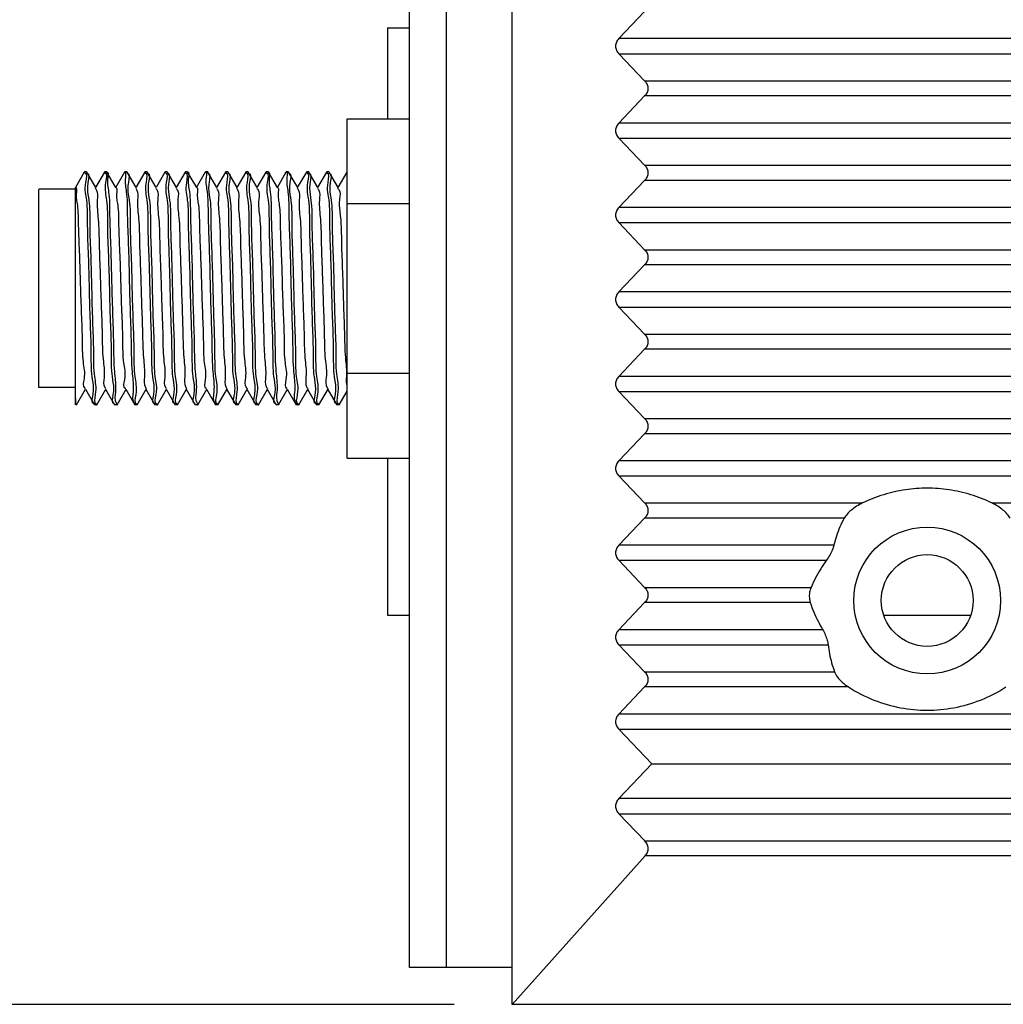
# Model space of a CAD drawing. Header units: inches. Extents: x 0 to 34, y 0 to 22.
# Tile 5 of 23: x 16.6 to 17.7, y 6.2 to 7.3. Entities that reach past the tile are written whole.
import ezdxf

# ---------------------------------------------------------------- set-up
doc = ezdxf.new("R2010")
doc.units = ezdxf.units.IN
doc.header["$LTSCALE"] = 1.87
doc.header["$MEASUREMENT"] = 0
doc.layers.get('0').update_dxf_attribs({"linetype": 'CONTINUOUS'})
doc.layers.add('DIMENSIONS', color=7, linetype='CONTINUOUS')
doc.styles.get("Standard").update_dxf_attribs({"font": 'txt', "width": 0.8})
doc.dimstyles.new('DIMSTYLE_1', dxfattribs={"dimtxt": 0.125, "dimasz": 0.18, "dimexe": 0.18, "dimexo": 0.0625, "dimgap": 0.09, "dimtad": 0, "dimtih": 1, "dimtoh": 1, "dimzin": 4, "dimdsep": 46, "dimtxsty": 'STANDARD', "dimblk": '_FILLED', "dimblk1": '_FILLED', "dimblk2": '_FILLED', "dimcen": 0.09, "dimadec": 0, "dimazin": 0, "dimtp": 0.02, "dimtm": 0.02, "dimtfac": 1, "dimtofl": 0, "dimtmove": 0, "dimatfit": 3, "dimldrblk": '_FILLED', "dimfxl": 1, "dimtolj": 1, "dimtzin": 4, "dimarcsym": 0})

# ---------------------------------------------------------------- blocks, each defined once
blk = doc.blocks.new('_FILLED')
at = {"color": 0, "linetype": 'BYBLOCK'}
blk.add_solid([(0, 0), (-1, 0.1736), (-1, -0.1736)], dxfattribs=at)
blk = doc.blocks.new('*D4')
at = {"layer": 'DIMENSIONS', "color": 2, "linetype": 'CONTINUOUS'}
for p, q in [((16.9745, 11.5564), (15.7644, 11.5564)), ((15.8894, 11.5564), (15.8894, 9.4519)), ((15.8894, 6.2414), (15.8894, 9.0144)), ((17.0847, 6.2414), (15.7644, 6.2414))]:
    blk.add_line(p, q, dxfattribs=at)
at = {"layer": 'DIMENSIONS', "color": 2, "linetype": 'CONTINUOUS', "xscale": 0.18, "yscale": 0.18, "zscale": 0.18}
for p, rotation in [((15.8894, 11.5564), 90), ((15.8894, 6.2414), 270)]:
    blk.add_blockref('_FILLED', p, dxfattribs=dict(at, rotation=rotation))
at = {"layer": 'DIMENSIONS', "color": 2, "linetype": 'CONTINUOUS', "width": 0.8}
for s, p in [('5.315', (15.6394, 9.2644)), ('[', (15.6394, 9.0769)), (']', (16.0394, 9.0769)), ('135', (15.7394, 9.0769))]:
    blk.add_text(s, height=0.125, dxfattribs=at).set_placement(p)

msp = doc.modelspace()

# ---------------------------------------------------------------- linework, layer by layer
at = {"color": 6, "linetype": 'CONTINUOUS'}
for p, q in [((17.037, 6.2808), (17.037, 11.5564)), ((17.0764, 11.5564), (17.0764, 6.2808)), ((17.1472, 6.2808), (17.037, 6.2808))]:
    msp.add_line(p, q, dxfattribs=at)
at = {"color": 7, "linetype": 'CONTINUOUS'}
for p, q in [((17.1472, 6.2414), (17.1472, 11.5564)), ((17.2891, 7.3062), (17.2615, 7.2771)), ((17.0134, 7.2887), (17.0134, 7.191)), ((17.0134, 7.2887), (17.037, 7.2887)), ((20.9503, 7.2771), (17.2615, 7.2771)), ((17.2615, 7.2609), (17.2891, 7.2318)), ((17.2615, 7.2609), (20.9503, 7.2609)), ((17.2891, 7.2318), (20.9226, 7.2318)), ((17.2891, 7.2156), (17.2615, 7.1866)), ((20.9226, 7.2156), (17.2891, 7.2156)), ((16.9701, 6.8273), (16.9701, 7.191)), ((16.9701, 7.191), (17.037, 7.191)), ((20.9503, 7.1866), (17.2615, 7.1866)), ((17.2615, 7.1703), (17.2891, 7.1413)), ((17.2615, 7.1703), (20.9503, 7.1703)), ((17.2891, 7.1413), (20.9226, 7.1413)), ((16.6882, 7.134), (16.6787, 7.1176)), ((16.6884, 7.1342), (16.6882, 7.134)), ((16.6907, 7.1342), (16.6884, 7.1342)), ((16.6907, 7.1342), (16.6909, 7.134)), ((16.7006, 7.1173), (16.6909, 7.134)), ((16.7099, 7.134), (16.7002, 7.1173)), ((16.71, 7.1342), (16.7099, 7.134)), ((16.7124, 7.1342), (16.71, 7.1342)), ((16.7124, 7.1342), (16.7125, 7.134)), ((16.7222, 7.1173), (16.7125, 7.134)), ((16.722, 7.1174), (16.7317, 7.1342)), ((16.7317, 7.1342), (16.7315, 7.134)), ((16.734, 7.1342), (16.7317, 7.1342)), ((16.734, 7.1342), (16.7342, 7.134)), ((16.7439, 7.1173), (16.7342, 7.134)), ((16.7532, 7.134), (16.7435, 7.1173)), ((16.7533, 7.1342), (16.7532, 7.134)), ((16.7557, 7.1342), (16.7533, 7.1342)), ((16.7557, 7.1342), (16.7558, 7.134)), ((16.7655, 7.1173), (16.7558, 7.134)), ((16.7748, 7.134), (16.7652, 7.1173)), ((16.775, 7.1342), (16.7748, 7.134)), ((16.7773, 7.1342), (16.775, 7.1342)), ((16.7773, 7.1342), (16.7775, 7.134)), ((16.7872, 7.1173), (16.7775, 7.134)), ((16.7965, 7.134), (16.7868, 7.1173)), ((16.7967, 7.1342), (16.7965, 7.134)), ((16.799, 7.1342), (16.7967, 7.1342)), ((16.799, 7.1342), (16.7991, 7.134)), ((16.8088, 7.1173), (16.7991, 7.134)), ((16.8086, 7.1174), (16.8183, 7.1342)), ((16.8183, 7.1342), (16.8181, 7.134)), ((16.8206, 7.1342), (16.8183, 7.1342)), ((16.8206, 7.1342), (16.8208, 7.134)), ((16.8305, 7.1173), (16.8208, 7.134)), ((16.8398, 7.134), (16.8301, 7.1173)), ((16.84, 7.1342), (16.8398, 7.134)), ((16.8423, 7.1342), (16.84, 7.1342)), ((16.8423, 7.1342), (16.8425, 7.134)), ((16.8521, 7.1173), (16.8425, 7.134)), ((16.8614, 7.134), (16.8518, 7.1173)), ((16.8616, 7.1342), (16.8614, 7.134)), ((16.8639, 7.1342), (16.8616, 7.1342)), ((16.8639, 7.1342), (16.8641, 7.134)), ((16.8738, 7.1173), (16.8641, 7.134)), ((16.8831, 7.134), (16.8734, 7.1173)), ((16.8833, 7.1342), (16.8831, 7.134)), ((16.8856, 7.1342), (16.8833, 7.1342)), ((16.8856, 7.1342), (16.8858, 7.134)), ((16.8954, 7.1173), (16.8858, 7.134)), ((16.8953, 7.1174), (16.9049, 7.1342)), ((16.9049, 7.1342), (16.9048, 7.134)), ((16.9073, 7.1342), (16.9049, 7.1342)), ((16.9073, 7.1342), (16.9074, 7.134)), ((16.9171, 7.1173), (16.9074, 7.134)), ((16.9264, 7.134), (16.9167, 7.1173)), ((16.9266, 7.1342), (16.9264, 7.134)), ((16.9289, 7.1342), (16.9266, 7.1342)), ((16.9289, 7.1342), (16.9291, 7.134)), ((16.9388, 7.1173), (16.9291, 7.134)), ((16.9481, 7.134), (16.9384, 7.1173)), ((16.9482, 7.1342), (16.9481, 7.134)), ((16.9506, 7.1342), (16.9482, 7.1342)), ((16.9506, 7.1342), (16.9507, 7.134)), ((16.9604, 7.1173), (16.9507, 7.134)), ((16.9697, 7.134), (16.96, 7.1173)), ((16.6787, 6.8842), (16.6787, 7.1174)), ((17.2891, 7.1251), (17.2615, 7.096)), ((20.9226, 7.1251), (17.2891, 7.1251)), ((16.6787, 7.1155), (16.6394, 7.1155)), ((16.6394, 6.9029), (16.6394, 7.1154)), ((17.037, 7.1001), (16.9701, 7.1001)), ((20.9503, 7.096), (17.2615, 7.096)), ((17.2615, 7.0798), (17.2891, 7.0507)), ((17.2615, 7.0798), (20.9503, 7.0798)), ((17.2891, 7.0507), (20.9226, 7.0507)), ((17.2891, 7.0345), (17.2615, 7.0055)), ((20.9226, 7.0345), (17.2891, 7.0345)), ((20.9503, 7.0055), (17.2615, 7.0055)), ((17.2615, 6.9892), (17.2891, 6.9602)), ((17.2615, 6.9892), (20.9503, 6.9892)), ((17.2891, 6.9602), (20.9226, 6.9602)), ((17.2891, 6.944), (17.2615, 6.9149)), ((20.9226, 6.944), (17.2891, 6.944)), ((16.9701, 6.9182), (17.037, 6.9182)), ((20.9503, 6.9149), (17.2615, 6.9149)), ((16.6787, 6.9029), (16.6394, 6.9029)), ((16.68, 6.8843), (16.6897, 6.9011)), ((16.6894, 6.9011), (16.6991, 6.8843)), ((16.7017, 6.8843), (16.7114, 6.9011)), ((16.711, 6.9011), (16.7207, 6.8843)), ((16.7234, 6.8843), (16.733, 6.9011)), ((16.7327, 6.9011), (16.7424, 6.8843)), ((16.745, 6.8843), (16.7547, 6.9011)), ((16.7543, 6.9011), (16.764, 6.8843)), ((16.7667, 6.8843), (16.7764, 6.9011)), ((16.776, 6.9011), (16.7857, 6.8843)), ((16.7883, 6.8843), (16.798, 6.9011)), ((16.7976, 6.9011), (16.8073, 6.8843)), ((16.81, 6.8843), (16.8197, 6.9011)), ((16.8193, 6.9011), (16.829, 6.8843)), ((16.8316, 6.8843), (16.8413, 6.9011)), ((16.8409, 6.9011), (16.8506, 6.8843)), ((16.8533, 6.8843), (16.863, 6.9011)), ((16.8626, 6.9011), (16.8723, 6.8843)), ((16.8749, 6.8843), (16.8846, 6.9011)), ((16.8842, 6.9011), (16.8939, 6.8843)), ((16.8966, 6.8843), (16.9063, 6.9011)), ((16.9059, 6.9011), (16.9156, 6.8843)), ((16.9182, 6.8843), (16.9279, 6.9011)), ((16.9275, 6.9011), (16.9372, 6.8843)), ((16.9399, 6.8843), (16.9496, 6.9011)), ((16.9492, 6.9011), (16.9589, 6.8843)), ((16.9615, 6.8843), (16.9701, 6.899)), ((17.2615, 6.8987), (17.2891, 6.8696)), ((17.2615, 6.8987), (20.9503, 6.8987)), ((16.6799, 6.8842), (16.6801, 6.8843)), ((16.6992, 6.8842), (16.699, 6.8843)), ((16.7015, 6.8842), (16.6992, 6.8842)), ((16.7015, 6.8842), (16.7017, 6.8843)), ((16.7209, 6.8842), (16.7207, 6.8843)), ((16.7232, 6.8842), (16.7209, 6.8842)), ((16.7232, 6.8842), (16.7234, 6.8843)), ((16.7425, 6.8842), (16.7424, 6.8843)), ((16.7449, 6.8842), (16.7425, 6.8842)), ((16.7449, 6.8842), (16.745, 6.8843)), ((16.7642, 6.8842), (16.764, 6.8843)), ((16.7665, 6.8842), (16.7642, 6.8842)), ((16.7665, 6.8842), (16.7667, 6.8843)), ((16.7858, 6.8842), (16.7857, 6.8843)), ((16.7882, 6.8842), (16.7858, 6.8842)), ((16.7882, 6.8842), (16.7883, 6.8843)), ((16.8075, 6.8842), (16.8073, 6.8843)), ((16.8098, 6.8842), (16.8075, 6.8842)), ((16.8098, 6.8842), (16.81, 6.8843)), ((16.8291, 6.8842), (16.829, 6.8843)), ((16.8315, 6.8842), (16.8291, 6.8842)), ((16.8315, 6.8842), (16.8316, 6.8843)), ((16.8508, 6.8842), (16.8506, 6.8843)), ((16.8531, 6.8842), (16.8508, 6.8842)), ((16.8531, 6.8842), (16.8533, 6.8843)), ((16.8724, 6.8842), (16.8723, 6.8843)), ((16.8748, 6.8842), (16.8724, 6.8842)), ((16.8748, 6.8842), (16.8749, 6.8843)), ((16.8941, 6.8842), (16.8939, 6.8843)), ((16.8964, 6.8842), (16.8941, 6.8842)), ((16.8964, 6.8842), (16.8966, 6.8843)), ((16.9157, 6.8842), (16.9156, 6.8843)), ((16.9181, 6.8842), (16.9157, 6.8842)), ((16.9181, 6.8842), (16.9182, 6.8843)), ((16.9374, 6.8842), (16.9372, 6.8843)), ((16.9397, 6.8842), (16.9374, 6.8842)), ((16.9397, 6.8842), (16.9399, 6.8843)), ((16.9591, 6.8842), (16.9589, 6.8843)), ((16.9614, 6.8842), (16.9591, 6.8842)), ((16.9614, 6.8842), (16.9615, 6.8843)), ((17.2891, 6.8696), (20.9226, 6.8696)), ((17.2891, 6.8534), (17.2615, 6.8243)), ((20.9226, 6.8534), (17.2891, 6.8534)), ((16.9701, 6.8273), (17.037, 6.8273)), ((17.0134, 6.8273), (17.0134, 6.6588)), ((20.9503, 6.8243), (17.2615, 6.8243)), ((17.2615, 6.8081), (17.2891, 6.7791)), ((17.2615, 6.8081), (20.9503, 6.8081)), ((17.2891, 6.7791), (17.5228, 6.7791)), ((17.6614, 6.7791), (20.5504, 6.7791)), ((17.2891, 6.7629), (17.2615, 6.7338)), ((17.5031, 6.7629), (17.2891, 6.7629)), ((17.492, 6.7338), (17.2615, 6.7338)), ((17.2615, 6.7176), (17.2891, 6.6885)), ((17.2615, 6.7176), (17.484, 6.7176)), ((17.2891, 6.6885), (17.4675, 6.6885)), ((17.2891, 6.6723), (17.2615, 6.6432)), ((17.4667, 6.6723), (17.2891, 6.6723)), ((17.0134, 6.6588), (17.037, 6.6588)), ((17.5463, 6.6588), (17.638, 6.6588)), ((17.4801, 6.6432), (17.2615, 6.6432)), ((17.2615, 6.627), (17.2891, 6.598)), ((17.2615, 6.627), (17.4859, 6.627)), ((17.2891, 6.598), (17.4928, 6.598)), ((17.2891, 6.5818), (17.2615, 6.5527)), ((17.5077, 6.5818), (17.2891, 6.5818)), ((20.9503, 6.5527), (17.2615, 6.5527)), ((17.2615, 6.5365), (17.2968, 6.4993)), ((17.2615, 6.5365), (20.9503, 6.5365)), ((17.2968, 6.4993), (17.2615, 6.4621)), ((17.2968, 6.4993), (20.9149, 6.4993)), ((20.9503, 6.4621), (17.2615, 6.4621)), ((17.2615, 6.4459), (17.2894, 6.4166)), ((17.2615, 6.4459), (20.9503, 6.4459)), ((17.2894, 6.4166), (20.9224, 6.4166)), ((17.2897, 6.4008), (17.1472, 6.2414)), ((20.9221, 6.4008), (17.2897, 6.4008)), ((21.0646, 6.2414), (17.1472, 6.2414))]:
    msp.add_line(p, q, dxfattribs=at)
msp.add_circle((17.5921, 6.6745), 0.0787, dxfattribs=at)
at = {"color": 6, "linetype": 'CONTINUOUS'}
msp.add_circle((17.5921, 6.6745), 0.0492, dxfattribs=at)
at = {"color": 7, "linetype": 'CONTINUOUS'}
for points, knots in [([(17.2615, 7.2771), (17.2605, 7.276), (17.2586, 7.2735), (17.2576, 7.269), (17.2587, 7.2645), (17.2605, 7.262), (17.2615, 7.2609)], [0, 0, 0, 0, 0.25645, 0.50369, 0.747109, 1, 1, 1, 1]), ([(17.2891, 7.2318), (17.2902, 7.2307), (17.292, 7.2282), (17.293, 7.2237), (17.292, 7.2192), (17.2902, 7.2167), (17.2891, 7.2156)], [0, 0, 0, 0, 0.25645, 0.50369, 0.747109, 1, 1, 1, 1]), ([(17.2615, 7.1866), (17.2605, 7.1854), (17.2586, 7.1829), (17.2576, 7.1784), (17.2587, 7.1739), (17.2605, 7.1714), (17.2615, 7.1703)], [0, 0, 0, 0, 0.25645, 0.50369, 0.747109, 1, 1, 1, 1]), ([(17.2891, 7.1413), (17.2902, 7.1402), (17.292, 7.1376), (17.293, 7.1331), (17.292, 7.1286), (17.2902, 7.1262), (17.2891, 7.1251)], [0, 0, 0, 0, 0.25645, 0.50369, 0.747109, 1, 1, 1, 1]), ([(16.6983, 6.9014), (16.6983, 6.9065), (16.6955, 6.9177), (16.6961, 6.9438), (16.6946, 6.9747), (16.6938, 7.0092), (16.693, 7.0436), (16.6915, 7.0745), (16.6922, 7.1025), (16.6885, 7.1145), (16.6899, 7.1229)], [0, 0, 0, 0, 0.063592, 0.184535, 0.330126, 0.488563, 0.646997, 0.79258, 0.913511, 1, 1, 1, 1]), ([(16.7199, 6.9014), (16.72, 6.9065), (16.7171, 6.9177), (16.7178, 6.9438), (16.7163, 6.9747), (16.7155, 7.0092), (16.7146, 7.0436), (16.7131, 7.0745), (16.7138, 7.1025), (16.7102, 7.1145), (16.7115, 7.1229)], [0, 0, 0, 0, 0.063601, 0.184543, 0.330133, 0.488568, 0.647001, 0.792582, 0.913512, 1, 1, 1, 1]), ([(16.7222, 7.1174), (16.7236, 7.1172), (16.7221, 7.1075), (16.7251, 7.0972), (16.7249, 7.0741), (16.7263, 7.0475), (16.7272, 7.0167), (16.7281, 6.9853), (16.7296, 6.9567), (16.7291, 6.9307), (16.7333, 6.9167), (16.7293, 6.9023), (16.7326, 6.9021), (16.7327, 6.9021)], [0, 0, 0, 0, 0.02171, 0.086881, 0.188999, 0.319048, 0.465438, 0.615001, 0.754322, 0.870984, 0.95468, 0.998367, 1, 1, 1, 1]), ([(16.7632, 6.9014), (16.7633, 6.9065), (16.7604, 6.9177), (16.7611, 6.9438), (16.7596, 6.9747), (16.7588, 7.0092), (16.7579, 7.0436), (16.7564, 7.0745), (16.7571, 7.1025), (16.7535, 7.1145), (16.7548, 7.1229)], [0, 0, 0, 0, 0.063608, 0.184549, 0.330138, 0.488572, 0.647003, 0.792584, 0.913513, 1, 1, 1, 1]), ([(16.7798, 7.0329), (16.7797, 7.0367), (16.7792, 7.0513), (16.7781, 7.0745), (16.7788, 7.1025), (16.7751, 7.1145), (16.7765, 7.1229)], [0, 0, 0, 0, 0.128826, 0.48811, 0.786555, 1, 1, 1, 1]), ([(16.8065, 6.9014), (16.8066, 6.9065), (16.8038, 6.9177), (16.8044, 6.9438), (16.8029, 6.9747), (16.8021, 7.0092), (16.8012, 7.0436), (16.7998, 7.0745), (16.8004, 7.1025), (16.7968, 7.1145), (16.7981, 7.1229)], [0, 0, 0, 0, 0.063634, 0.184572, 0.330156, 0.488586, 0.647013, 0.79259, 0.913515, 1, 1, 1, 1]), ([(16.8089, 7.1174), (16.8102, 7.1172), (16.8087, 7.1075), (16.8117, 7.0972), (16.8115, 7.0741), (16.8129, 7.0475), (16.8138, 7.0167), (16.8147, 6.9853), (16.8162, 6.9567), (16.8157, 6.9307), (16.8199, 6.9167), (16.8159, 6.9023), (16.8192, 6.9021), (16.8193, 6.9021)], [0, 0, 0, 0, 0.02171, 0.086881, 0.188999, 0.319048, 0.465438, 0.615001, 0.754322, 0.870984, 0.95468, 0.998367, 1, 1, 1, 1]), ([(16.8499, 6.9014), (16.8499, 6.9065), (16.8471, 6.9177), (16.8477, 6.9438), (16.8462, 6.9747), (16.8454, 7.0092), (16.8446, 7.0436), (16.8431, 7.0745), (16.8437, 7.1025), (16.8401, 7.1145), (16.8414, 7.1229)], [0, 0, 0, 0, 0.063608, 0.184549, 0.330138, 0.488572, 0.647003, 0.792584, 0.913513, 1, 1, 1, 1]), ([(16.8715, 6.9014), (16.8716, 6.9065), (16.8687, 6.9177), (16.8693, 6.9438), (16.8678, 6.9747), (16.867, 7.0092), (16.8662, 7.0436), (16.8647, 7.0745), (16.8654, 7.1025), (16.8617, 7.1145), (16.8631, 7.1229)], [0, 0, 0, 0, 0.063612, 0.184553, 0.330141, 0.488574, 0.647005, 0.792585, 0.913513, 1, 1, 1, 1]), ([(16.8932, 6.9014), (16.8932, 6.9065), (16.8904, 6.9177), (16.891, 6.9438), (16.8895, 6.9747), (16.8887, 7.0092), (16.8879, 7.0436), (16.8864, 7.0745), (16.887, 7.1025), (16.8834, 7.1145), (16.8847, 7.1229)], [0, 0, 0, 0, 0.063634, 0.184572, 0.330156, 0.488586, 0.647013, 0.79259, 0.913515, 1, 1, 1, 1]), ([(16.8955, 7.1174), (16.8969, 7.1172), (16.8954, 7.1075), (16.8983, 7.0972), (16.8982, 7.0741), (16.8995, 7.0475), (16.9004, 7.0167), (16.9013, 6.9853), (16.9028, 6.9567), (16.9023, 6.9307), (16.9065, 6.9167), (16.9025, 6.9023), (16.9058, 6.9021), (16.9059, 6.9021)], [0, 0, 0, 0, 0.02171, 0.086881, 0.188999, 0.319048, 0.465438, 0.615001, 0.754322, 0.870984, 0.95468, 0.998367, 1, 1, 1, 1]), ([(16.9365, 6.9014), (16.9365, 6.9065), (16.9337, 6.9177), (16.9343, 6.9438), (16.9328, 6.9747), (16.932, 7.0092), (16.9312, 7.0436), (16.9297, 7.0745), (16.9303, 7.1025), (16.9267, 7.1145), (16.928, 7.1229)], [0, 0, 0, 0, 0.063608, 0.184549, 0.330138, 0.488572, 0.647003, 0.792584, 0.913513, 1, 1, 1, 1]), ([(16.9581, 6.9014), (16.9582, 6.9065), (16.9553, 6.9177), (16.956, 6.9438), (16.9545, 6.9747), (16.9536, 7.0092), (16.9528, 7.0436), (16.9513, 7.0745), (16.952, 7.1025), (16.9483, 7.1145), (16.9497, 7.1229)], [0, 0, 0, 0, 0.063612, 0.184553, 0.330141, 0.488574, 0.647005, 0.792585, 0.913513, 1, 1, 1, 1]), ([(16.6798, 7.1126), (16.6792, 7.1062), (16.6818, 7.0972), (16.6816, 7.0742), (16.683, 7.0479), (16.6839, 7.0174), (16.6848, 6.9864), (16.6862, 6.9576), (16.6858, 6.9323), (16.6898, 6.9164), (16.686, 6.9037), (16.6895, 6.9021), (16.6897, 6.902)], [0, 0, 0, 0, 0.066595, 0.170377, 0.301977, 0.449799, 0.601015, 0.742515, 0.862086, 0.949341, 0.996442, 1, 1, 1, 1]), ([(16.6917, 7.1169), (16.6916, 7.1118), (16.6944, 7.1006), (16.6938, 7.0745), (16.6953, 7.0436), (16.6961, 7.0092), (16.6969, 6.9747), (16.6984, 6.9438), (16.6978, 6.9159), (16.7014, 6.9038), (16.7001, 6.8954)], [0, 0, 0, 0, 0.063626, 0.184565, 0.330151, 0.488582, 0.64701, 0.792588, 0.913514, 1, 1, 1, 1]), ([(16.7001, 7.1167), (16.7004, 7.1164), (16.7033, 7.1121), (16.7011, 7.1009), (16.7039, 7.0812), (16.7041, 7.0548), (16.7054, 7.0241), (16.7062, 6.992), (16.7076, 6.9617), (16.7075, 6.9354), (16.7109, 6.917), (16.708, 6.9053), (16.7112, 6.902), (16.7115, 6.9018)], [0, 0, 0, 0, 0.008031, 0.061217, 0.155438, 0.281923, 0.428743, 0.582138, 0.727781, 0.852076, 0.943565, 0.994015, 1, 1, 1, 1]), ([(16.7144, 7.1129), (16.7155, 7.1056), (16.7152, 7.0852), (16.7166, 7.0552), (16.7175, 7.0201), (16.7184, 6.9844), (16.7197, 6.9509), (16.7197, 6.9233), (16.722, 6.9077), (16.7218, 6.9015)], [0, 0, 0, 0, 0.117599, 0.267601, 0.436981, 0.611024, 0.774607, 0.91352, 1, 1, 1, 1]), ([(16.7411, 6.9014), (16.7413, 6.9076), (16.739, 6.9233), (16.739, 6.9509), (16.7377, 6.9845), (16.7368, 7.0201), (16.736, 7.0552), (16.7345, 7.0852), (16.7348, 7.1056), (16.7337, 7.1129)], [0, 0, 0, 0, 0.087088, 0.225923, 0.389406, 0.563336, 0.732601, 0.882494, 1, 1, 1, 1]), ([(16.735, 7.1169), (16.7349, 7.1118), (16.7378, 7.1006), (16.7371, 7.0745), (16.7386, 7.0436), (16.7394, 7.0092), (16.7403, 6.9747), (16.7418, 6.9438), (16.7411, 6.9159), (16.7447, 6.9038), (16.7434, 6.8954)], [0, 0, 0, 0, 0.063602, 0.184544, 0.330133, 0.488568, 0.647001, 0.792582, 0.913512, 1, 1, 1, 1]), ([(16.7434, 7.1167), (16.7437, 7.1164), (16.7466, 7.1122), (16.7444, 7.1011), (16.7472, 7.0818), (16.7474, 7.0557), (16.7487, 7.0254), (16.7495, 6.9936), (16.7508, 6.9632), (16.751, 6.937), (16.7538, 6.9174), (16.7517, 6.9063), (16.7545, 6.9019), (16.7548, 6.9016)], [0, 0, 0, 0, 0.007813, 0.060298, 0.153112, 0.277516, 0.422138, 0.57402, 0.719398, 0.844832, 0.938584, 0.991777, 1, 1, 1, 1]), ([(16.7566, 7.1169), (16.7565, 7.1118), (16.7594, 7.1006), (16.7588, 7.0745), (16.7603, 7.0436), (16.7611, 7.0092), (16.7619, 6.9747), (16.7634, 6.9438), (16.7627, 6.9159), (16.7664, 6.9038), (16.765, 6.8954)], [0, 0, 0, 0, 0.06364, 0.184577, 0.33016, 0.488589, 0.647015, 0.792591, 0.913516, 1, 1, 1, 1]), ([(16.765, 7.1167), (16.7653, 7.1164), (16.7682, 7.1121), (16.766, 7.1009), (16.7689, 7.0812), (16.769, 7.0574), (16.7697, 7.0404), (16.77, 7.0325)], [0, 0, 0, 0, 0.020494, 0.156213, 0.396647, 0.719409, 1, 1, 1, 1]), ([(16.7783, 7.1169), (16.7782, 7.1118), (16.7811, 7.1006), (16.7804, 7.0745), (16.7816, 7.0513), (16.782, 7.0368), (16.7821, 7.0329)], [0, 0, 0, 0, 0.166513, 0.483133, 0.86428, 1, 1, 1, 1]), ([(16.7867, 7.1166), (16.787, 7.1163), (16.7902, 7.1131), (16.7873, 7.1014), (16.7906, 7.083), (16.7906, 7.0568), (16.792, 7.0266), (16.7928, 6.9945), (16.7941, 6.9638), (16.7943, 6.9373), (16.7971, 6.9175), (16.795, 6.9064), (16.7978, 6.9019), (16.7981, 6.9016)], [0, 0, 0, 0, 0.005975, 0.056225, 0.147367, 0.271267, 0.41659, 0.569825, 0.716676, 0.843392, 0.938005, 0.991632, 1, 1, 1, 1]), ([(16.801, 7.1129), (16.8021, 7.1056), (16.8018, 7.0852), (16.8033, 7.0552), (16.8041, 7.0201), (16.805, 6.9844), (16.8063, 6.9509), (16.8063, 6.9233), (16.8086, 6.9077), (16.8084, 6.9015)], [0, 0, 0, 0, 0.117597, 0.267595, 0.436972, 0.611011, 0.774591, 0.913501, 1, 1, 1, 1]), ([(16.8277, 6.9014), (16.8279, 6.9076), (16.8256, 6.9233), (16.8256, 6.9509), (16.8243, 6.9845), (16.8234, 7.0201), (16.8226, 7.0552), (16.8211, 7.0852), (16.8214, 7.1056), (16.8203, 7.1129)], [0, 0, 0, 0, 0.087088, 0.225923, 0.389406, 0.563336, 0.732601, 0.882494, 1, 1, 1, 1]), ([(16.8216, 7.1169), (16.8215, 7.1118), (16.8244, 7.1006), (16.8237, 7.0745), (16.8252, 7.0436), (16.8261, 7.0092), (16.8269, 6.9747), (16.8284, 6.9438), (16.8277, 6.9159), (16.8314, 6.9038), (16.83, 6.8954)], [0, 0, 0, 0, 0.063602, 0.184544, 0.330133, 0.488568, 0.647001, 0.792582, 0.913512, 1, 1, 1, 1]), ([(16.83, 7.1167), (16.8303, 7.1164), (16.8332, 7.1122), (16.831, 7.1011), (16.8338, 7.0818), (16.834, 7.0557), (16.8353, 7.0254), (16.8361, 6.9936), (16.8374, 6.9632), (16.8376, 6.937), (16.8404, 6.9174), (16.8383, 6.9063), (16.8411, 6.9019), (16.8414, 6.9016)], [0, 0, 0, 0, 0.007813, 0.060298, 0.153112, 0.277516, 0.422138, 0.57402, 0.719398, 0.844832, 0.938584, 0.991777, 1, 1, 1, 1]), ([(16.8432, 7.1169), (16.8432, 7.1118), (16.846, 7.1006), (16.8454, 7.0745), (16.8469, 7.0436), (16.8477, 7.0092), (16.8485, 6.9747), (16.85, 6.9438), (16.8494, 6.9159), (16.853, 6.9038), (16.8516, 6.8954)], [0, 0, 0, 0, 0.06364, 0.184577, 0.33016, 0.488589, 0.647015, 0.792591, 0.913516, 1, 1, 1, 1]), ([(16.8516, 7.1167), (16.8519, 7.1164), (16.8548, 7.1121), (16.8526, 7.1009), (16.8555, 7.0812), (16.8557, 7.0548), (16.857, 7.0241), (16.8578, 6.992), (16.8592, 6.9617), (16.8591, 6.9354), (16.8625, 6.917), (16.8595, 6.9053), (16.8628, 6.902), (16.8631, 6.9018)], [0, 0, 0, 0, 0.008031, 0.061217, 0.155438, 0.281922, 0.428743, 0.582137, 0.72778, 0.852076, 0.943564, 0.994014, 1, 1, 1, 1]), ([(16.8649, 7.1169), (16.8648, 7.1118), (16.8677, 7.1006), (16.867, 7.0745), (16.8685, 7.0436), (16.8694, 7.0092), (16.8702, 6.9747), (16.8717, 6.9438), (16.871, 6.9159), (16.8747, 6.9038), (16.8733, 6.8954)], [0, 0, 0, 0, 0.063604, 0.184546, 0.330135, 0.48857, 0.647002, 0.792583, 0.913512, 1, 1, 1, 1]), ([(16.8733, 7.1166), (16.8736, 7.1163), (16.8768, 7.1131), (16.8739, 7.1014), (16.8773, 7.083), (16.8772, 7.0568), (16.8786, 7.0266), (16.8794, 6.9945), (16.8807, 6.9638), (16.8809, 6.9373), (16.8837, 6.9175), (16.8816, 6.9064), (16.8844, 6.9019), (16.8848, 6.9016)], [0, 0, 0, 0, 0.005975, 0.056225, 0.147367, 0.271267, 0.41659, 0.569825, 0.716676, 0.843392, 0.938005, 0.991632, 1, 1, 1, 1]), ([(16.8876, 7.1129), (16.8887, 7.1056), (16.8884, 7.0852), (16.8899, 7.0552), (16.8907, 7.0201), (16.8916, 6.9844), (16.8929, 6.9509), (16.8929, 6.9233), (16.8952, 6.9077), (16.895, 6.9015)], [0, 0, 0, 0, 0.117597, 0.267595, 0.436972, 0.611011, 0.774591, 0.913501, 1, 1, 1, 1]), ([(16.9143, 6.9014), (16.9145, 6.9076), (16.9122, 6.9233), (16.9122, 6.9509), (16.9109, 6.9845), (16.91, 7.0201), (16.9092, 7.0552), (16.9077, 7.0852), (16.908, 7.1056), (16.907, 7.1129)], [0, 0, 0, 0, 0.087088, 0.225923, 0.389406, 0.563336, 0.732601, 0.882494, 1, 1, 1, 1]), ([(16.9082, 7.1169), (16.9081, 7.1118), (16.911, 7.1006), (16.9104, 7.0745), (16.9118, 7.0436), (16.9127, 7.0092), (16.9135, 6.9747), (16.915, 6.9438), (16.9143, 6.9159), (16.918, 6.9038), (16.9166, 6.8954)], [0, 0, 0, 0, 0.063602, 0.184544, 0.330133, 0.488568, 0.647001, 0.792582, 0.913512, 1, 1, 1, 1]), ([(16.9166, 7.1167), (16.9169, 7.1164), (16.9198, 7.1122), (16.9176, 7.1011), (16.9204, 7.0818), (16.9206, 7.0557), (16.9219, 7.0254), (16.9227, 6.9936), (16.924, 6.9632), (16.9242, 6.937), (16.927, 6.9174), (16.9249, 6.9063), (16.9277, 6.9019), (16.9281, 6.9016)], [0, 0, 0, 0, 0.007813, 0.060298, 0.153112, 0.277516, 0.422138, 0.57402, 0.719398, 0.844832, 0.938584, 0.991777, 1, 1, 1, 1]), ([(16.9298, 7.1169), (16.9298, 7.1118), (16.9326, 7.1006), (16.932, 7.0745), (16.9335, 7.0436), (16.9343, 7.0092), (16.9351, 6.9747), (16.9366, 6.9438), (16.936, 6.9159), (16.9396, 6.9038), (16.9383, 6.8954)], [0, 0, 0, 0, 0.06364, 0.184577, 0.33016, 0.488589, 0.647015, 0.792591, 0.913516, 1, 1, 1, 1]), ([(16.9382, 7.1167), (16.9386, 7.1164), (16.9415, 7.1121), (16.9393, 7.1009), (16.9421, 7.0812), (16.9423, 7.0548), (16.9436, 7.0241), (16.9444, 6.992), (16.9458, 6.9617), (16.9457, 6.9354), (16.9491, 6.917), (16.9461, 6.9053), (16.9494, 6.902), (16.9497, 6.9018)], [0, 0, 0, 0, 0.008031, 0.061217, 0.155438, 0.281922, 0.428743, 0.582137, 0.72778, 0.852076, 0.943564, 0.994014, 1, 1, 1, 1]), ([(16.9515, 7.1169), (16.9514, 7.1118), (16.9543, 7.1006), (16.9537, 7.0745), (16.9552, 7.0436), (16.956, 7.0092), (16.9568, 6.9747), (16.9583, 6.9438), (16.9576, 6.9159), (16.9613, 6.9038), (16.9599, 6.8954)], [0, 0, 0, 0, 0.063604, 0.184546, 0.330135, 0.48857, 0.647002, 0.792583, 0.913512, 1, 1, 1, 1]), ([(16.9599, 7.1166), (16.9602, 7.1163), (16.9635, 7.1131), (16.9623, 7.1086), (16.9619, 7.1048)], [0, 0, 0, 0, 0.106263, 1, 1, 1, 1]), ([(17.2615, 7.096), (17.2605, 7.0949), (17.2586, 7.0924), (17.2576, 7.0879), (17.2587, 7.0834), (17.2605, 7.0809), (17.2615, 7.0798)], [0, 0, 0, 0, 0.25645, 0.50369, 0.747109, 1, 1, 1, 1]), ([(16.963, 7.0852), (16.9639, 7.0764), (16.9638, 7.0568), (16.9652, 7.0266), (16.966, 6.9945), (16.9673, 6.9638), (16.9675, 6.9441), (16.9682, 6.935)], [0, 0, 0, 0, 0.178011, 0.386801, 0.606958, 0.817944, 1, 1, 1, 1]), ([(17.2891, 7.0507), (17.2902, 7.0496), (17.292, 7.0471), (17.293, 7.0426), (17.292, 7.0381), (17.2902, 7.0356), (17.2891, 7.0345)], [0, 0, 0, 0, 0.25645, 0.50369, 0.747109, 1, 1, 1, 1]), ([(16.7821, 7.0329), (16.7824, 7.025), (16.7827, 7.0093), (16.7831, 6.9935), (16.7833, 6.9857)], [0, 0, 0, 0, 0.503481, 1, 1, 1, 1]), ([(16.77, 7.0325), (16.7701, 7.0299), (16.7706, 7.0162), (16.7709, 7.0025), (16.7713, 6.9915)], [0, 0, 0, 0, 0.193749, 1, 1, 1, 1]), ([(16.781, 6.9856), (16.7808, 6.9935), (16.7804, 7.0092), (16.78, 7.025), (16.7798, 7.0329)], [0, 0, 0, 0, 0.498222, 1, 1, 1, 1]), ([(17.2615, 7.0055), (17.2605, 7.0043), (17.2586, 7.0018), (17.2576, 6.9973), (17.2587, 6.9928), (17.2605, 6.9903), (17.2615, 6.9892)], [0, 0, 0, 0, 0.25645, 0.50369, 0.747109, 1, 1, 1, 1]), ([(16.7715, 6.9853), (16.7719, 6.9769), (16.7726, 6.9596), (16.7725, 6.9354), (16.7759, 6.917), (16.7729, 6.9053), (16.7762, 6.902), (16.7765, 6.9018)], [0, 0, 0, 0, 0.300846, 0.620079, 0.855054, 0.984626, 1, 1, 1, 1]), ([(16.7849, 6.9014), (16.785, 6.9065), (16.7821, 6.9177), (16.7827, 6.9438), (16.7816, 6.9671), (16.7811, 6.9817), (16.781, 6.9856)], [0, 0, 0, 0, 0.166047, 0.48174, 0.86177, 1, 1, 1, 1]), ([(16.7833, 6.9857), (16.7835, 6.9818), (16.7839, 6.9671), (16.7851, 6.9438), (16.7844, 6.9159), (16.788, 6.9038), (16.7867, 6.8954)], [0, 0, 0, 0, 0.131213, 0.489513, 0.78714, 1, 1, 1, 1]), ([(17.2891, 6.9602), (17.2902, 6.9591), (17.292, 6.9565), (17.293, 6.952), (17.292, 6.9475), (17.2902, 6.9451), (17.2891, 6.944)], [0, 0, 0, 0, 0.25645, 0.50369, 0.747109, 1, 1, 1, 1]), ([(16.9682, 6.935), (16.9688, 6.9282), (16.9701, 6.9185), (16.9687, 6.9089), (16.9693, 6.9061)], [0, 0, 0, 0, 0.703898, 1, 1, 1, 1]), ([(17.2615, 6.9149), (17.2605, 6.9138), (17.2586, 6.9113), (17.2576, 6.9067), (17.2587, 6.9023), (17.2605, 6.8998), (17.2615, 6.8987)], [0, 0, 0, 0, 0.25645, 0.50369, 0.747109, 1, 1, 1, 1]), ([(16.7216, 6.8982), (16.7211, 6.8941), (16.7201, 6.8895), (16.723, 6.8855), (16.7233, 6.8853)], [0, 0, 0, 0, 0.915551, 1, 1, 1, 1]), ([(16.8082, 6.8982), (16.8078, 6.8941), (16.8067, 6.8895), (16.8097, 6.8855), (16.8099, 6.8853)], [0, 0, 0, 0, 0.915466, 1, 1, 1, 1]), ([(16.8948, 6.8982), (16.8944, 6.8941), (16.8933, 6.8895), (16.8963, 6.8855), (16.8965, 6.8853)], [0, 0, 0, 0, 0.915466, 1, 1, 1, 1]), ([(16.7234, 6.8852), (16.7235, 6.8851), (16.7236, 6.885), (16.7237, 6.8849), (16.7237, 6.8849)], [0, 0, 0, 0, 0.626907, 1, 1, 1, 1]), ([(16.81, 6.8852), (16.8101, 6.8851), (16.8102, 6.885), (16.8103, 6.8849), (16.8103, 6.8849)], [0, 0, 0, 0, 0.626907, 1, 1, 1, 1]), ([(16.8966, 6.8852), (16.8967, 6.8851), (16.8968, 6.885), (16.8969, 6.8849), (16.8969, 6.8849)], [0, 0, 0, 0, 0.626907, 1, 1, 1, 1]), ([(17.2891, 6.8696), (17.2902, 6.8685), (17.292, 6.866), (17.293, 6.8615), (17.292, 6.857), (17.2902, 6.8545), (17.2891, 6.8534)], [0, 0, 0, 0, 0.25645, 0.50369, 0.747109, 1, 1, 1, 1]), ([(17.2615, 6.8243), (17.2605, 6.8232), (17.2586, 6.8207), (17.2576, 6.8162), (17.2587, 6.8117), (17.2605, 6.8092), (17.2615, 6.8081)], [0, 0, 0, 0, 0.25645, 0.50369, 0.747109, 1, 1, 1, 1]), ([(17.5921, 6.795), (17.5843, 6.795), (17.5685, 6.7938), (17.5452, 6.7885), (17.5301, 6.7826), (17.5228, 6.7791)], [0, 0, 0, 0, 0.325541, 0.661487, 1, 1, 1, 1]), ([(17.6614, 6.7791), (17.6541, 6.7826), (17.639, 6.7885), (17.6157, 6.7938), (17.5999, 6.795), (17.5921, 6.795)], [0, 0, 0, 0, 0.338694, 0.674677, 1, 1, 1, 1]), ([(17.2891, 6.7791), (17.2902, 6.778), (17.292, 6.7754), (17.293, 6.7709), (17.292, 6.7664), (17.2902, 6.764), (17.2891, 6.7629)], [0, 0, 0, 0, 0.25645, 0.50369, 0.747109, 1, 1, 1, 1]), ([(17.5228, 6.7791), (17.5206, 6.778), (17.5165, 6.7757), (17.5109, 6.7718), (17.5064, 6.7676), (17.504, 6.7644), (17.5031, 6.7629)], [0, 0, 0, 0, 0.283161, 0.54785, 0.790853, 1, 1, 1, 1]), ([(17.6811, 6.7629), (17.6803, 6.7644), (17.6779, 6.7676), (17.6733, 6.7718), (17.6677, 6.7757), (17.6636, 6.778), (17.6614, 6.7791)], [0, 0, 0, 0, 0.209103, 0.452096, 0.7168, 1, 1, 1, 1]), ([(17.5031, 6.7629), (17.5014, 6.7598), (17.4983, 6.7535), (17.4946, 6.7438), (17.4928, 6.7371), (17.492, 6.7338)], [0, 0, 0, 0, 0.338739, 0.671901, 1, 1, 1, 1]), ([(17.2615, 6.7338), (17.2605, 6.7327), (17.2586, 6.7302), (17.2576, 6.7256), (17.2587, 6.7212), (17.2605, 6.7187), (17.2615, 6.7176)], [0, 0, 0, 0, 0.25645, 0.50369, 0.747109, 1, 1, 1, 1]), ([(17.492, 6.7338), (17.4916, 6.7321), (17.4903, 6.7284), (17.4876, 6.723), (17.4853, 6.7193), (17.484, 6.7176)], [0, 0, 0, 0, 0.291123, 0.639569, 1, 1, 1, 1]), ([(17.484, 6.7176), (17.4819, 6.7147), (17.4778, 6.7086), (17.4722, 6.6989), (17.469, 6.692), (17.4675, 6.6885)], [0, 0, 0, 0, 0.324049, 0.657133, 1, 1, 1, 1]), ([(17.2891, 6.6885), (17.2902, 6.6874), (17.292, 6.6849), (17.293, 6.6804), (17.292, 6.6759), (17.2902, 6.6734), (17.2891, 6.6723)], [0, 0, 0, 0, 0.25645, 0.50369, 0.747109, 1, 1, 1, 1]), ([(17.4675, 6.6885), (17.4668, 6.6869), (17.4657, 6.6832), (17.4655, 6.6776), (17.4662, 6.674), (17.4667, 6.6723)], [0, 0, 0, 0, 0.328515, 0.684731, 1, 1, 1, 1]), ([(17.4667, 6.6723), (17.4679, 6.6688), (17.4704, 6.6621), (17.4749, 6.6524), (17.4783, 6.6462), (17.4801, 6.6432)], [0, 0, 0, 0, 0.3428, 0.675845, 1, 1, 1, 1]), ([(17.2615, 6.6432), (17.2605, 6.6421), (17.2586, 6.6396), (17.2576, 6.6351), (17.2587, 6.6306), (17.2605, 6.6281), (17.2615, 6.627)], [0, 0, 0, 0, 0.25645, 0.50369, 0.747109, 1, 1, 1, 1]), ([(17.4801, 6.6432), (17.4811, 6.6415), (17.4829, 6.6379), (17.4849, 6.6324), (17.4857, 6.6287), (17.4859, 6.627)], [0, 0, 0, 0, 0.351752, 0.704211, 1, 1, 1, 1]), ([(17.4859, 6.627), (17.4862, 6.6238), (17.4872, 6.6173), (17.4895, 6.6075), (17.4916, 6.6011), (17.4928, 6.598)], [0, 0, 0, 0, 0.327463, 0.660586, 1, 1, 1, 1]), ([(17.2891, 6.598), (17.2902, 6.5969), (17.292, 6.5943), (17.293, 6.5898), (17.292, 6.5853), (17.2902, 6.5829), (17.2891, 6.5818)], [0, 0, 0, 0, 0.25645, 0.50369, 0.747109, 1, 1, 1, 1]), ([(17.4928, 6.598), (17.4935, 6.596), (17.496, 6.5919), (17.5011, 6.5865), (17.5053, 6.5833), (17.5077, 6.5818)], [0, 0, 0, 0, 0.286767, 0.628066, 1, 1, 1, 1]), ([(17.5077, 6.5818), (17.5163, 6.5762), (17.5343, 6.567), (17.563, 6.5587), (17.5825, 6.5569), (17.5921, 6.5569)], [0, 0, 0, 0, 0.345389, 0.676788, 1, 1, 1, 1]), ([(17.5921, 6.5569), (17.6017, 6.5569), (17.6212, 6.5587), (17.6499, 6.567), (17.6679, 6.5762), (17.6765, 6.5818)], [0, 0, 0, 0, 0.323533, 0.654831, 1, 1, 1, 1]), ([(17.2615, 6.5527), (17.2605, 6.5516), (17.2586, 6.5491), (17.2576, 6.5445), (17.2587, 6.5401), (17.2605, 6.5376), (17.2615, 6.5365)], [0, 0, 0, 0, 0.25645, 0.50369, 0.747109, 1, 1, 1, 1]), ([(17.2615, 6.4621), (17.2605, 6.461), (17.2586, 6.4585), (17.2576, 6.454), (17.2587, 6.4495), (17.2605, 6.447), (17.2615, 6.4459)], [0, 0, 0, 0, 0.25645, 0.50369, 0.747109, 1, 1, 1, 1]), ([(17.2897, 6.4008), (17.2907, 6.4019), (17.2924, 6.4044), (17.2932, 6.4088), (17.2921, 6.4131), (17.2904, 6.4155), (17.2894, 6.4166)], [0, 0, 0, 0, 0.256533, 0.501907, 0.74597, 1, 1, 1, 1])]:
    msp.add_open_spline(points, degree=3, knots=knots, dxfattribs=at)
for points in [[(16.6899, 7.1229), (16.6906, 7.1273), (16.6921, 7.1326), (16.6889, 7.1329)], [(16.6909, 7.1329), (16.691, 7.1329), (16.6911, 7.1329), (16.6912, 7.1329)], [(16.6912, 7.1329), (16.6944, 7.1326), (16.6929, 7.1273), (16.6922, 7.1229)], [(16.7115, 7.1229), (16.7122, 7.1273), (16.7137, 7.1326), (16.7105, 7.1329)], [(16.7125, 7.1341), (16.7142, 7.134), (16.7137, 7.1312), (16.7134, 7.1287)], [(16.7134, 7.1287), (16.7126, 7.1215), (16.7137, 7.1175), (16.7144, 7.1129)], [(16.7327, 7.1287), (16.733, 7.1312), (16.7335, 7.1342), (16.7317, 7.1342)], [(16.7337, 7.1129), (16.7331, 7.1175), (16.7319, 7.1215), (16.7327, 7.1287)], [(16.7342, 7.1329), (16.7343, 7.1329), (16.7344, 7.1329), (16.7345, 7.1329)], [(16.7345, 7.1329), (16.7377, 7.1326), (16.7362, 7.1273), (16.7355, 7.1229)], [(16.7548, 7.1229), (16.7555, 7.1273), (16.757, 7.1326), (16.7538, 7.1329)], [(16.7558, 7.1329), (16.756, 7.1329), (16.7561, 7.1329), (16.7562, 7.1329)], [(16.7562, 7.1329), (16.7594, 7.1326), (16.7579, 7.1273), (16.7572, 7.1229)], [(16.7765, 7.1229), (16.7772, 7.1273), (16.7787, 7.1326), (16.7755, 7.1329)], [(16.7775, 7.1329), (16.7776, 7.1329), (16.7777, 7.1329), (16.7778, 7.1329)], [(16.7778, 7.1329), (16.781, 7.1326), (16.7795, 7.1273), (16.7788, 7.1229)], [(16.7981, 7.1229), (16.7988, 7.1273), (16.8003, 7.1326), (16.7971, 7.1329)], [(16.7992, 7.1341), (16.8008, 7.134), (16.8003, 7.1312), (16.8, 7.1287)], [(16.8, 7.1287), (16.7992, 7.1215), (16.8003, 7.1175), (16.801, 7.1129)], [(16.8193, 7.1287), (16.8196, 7.1312), (16.8201, 7.1342), (16.8183, 7.1342)], [(16.8203, 7.1129), (16.8197, 7.1175), (16.8185, 7.1215), (16.8193, 7.1287)], [(16.8208, 7.1329), (16.8209, 7.1329), (16.821, 7.1329), (16.8211, 7.1329)], [(16.8211, 7.1329), (16.8243, 7.1326), (16.8228, 7.1273), (16.8221, 7.1229)], [(16.8414, 7.1229), (16.8421, 7.1273), (16.8436, 7.1326), (16.8404, 7.1329)], [(16.8425, 7.1329), (16.8426, 7.1329), (16.8427, 7.1329), (16.8428, 7.1329)], [(16.8428, 7.1329), (16.846, 7.1326), (16.8445, 7.1273), (16.8438, 7.1229)], [(16.8631, 7.1229), (16.8638, 7.1273), (16.8653, 7.1326), (16.8621, 7.1329)], [(16.8641, 7.1329), (16.8642, 7.1329), (16.8643, 7.1329), (16.8644, 7.1329)], [(16.8644, 7.1329), (16.8676, 7.1326), (16.8661, 7.1273), (16.8654, 7.1229)], [(16.8847, 7.1229), (16.8854, 7.1273), (16.8869, 7.1326), (16.8838, 7.1329)], [(16.8858, 7.1341), (16.8874, 7.134), (16.8869, 7.1312), (16.8866, 7.1287)], [(16.8866, 7.1287), (16.8858, 7.1215), (16.887, 7.1175), (16.8876, 7.1129)], [(16.9059, 7.1287), (16.9062, 7.1312), (16.9068, 7.1342), (16.9049, 7.1342)], [(16.907, 7.1129), (16.9063, 7.1175), (16.9051, 7.1215), (16.9059, 7.1287)], [(16.9074, 7.1329), (16.9075, 7.1329), (16.9076, 7.1329), (16.9077, 7.1329)], [(16.9077, 7.1329), (16.9109, 7.1326), (16.9094, 7.1273), (16.9087, 7.1229)], [(16.928, 7.1229), (16.9288, 7.1273), (16.9302, 7.1326), (16.9271, 7.1329)], [(16.9291, 7.1329), (16.9292, 7.1329), (16.9293, 7.1329), (16.9294, 7.1329)], [(16.9294, 7.1329), (16.9326, 7.1326), (16.9311, 7.1273), (16.9304, 7.1229)], [(16.9497, 7.1229), (16.9504, 7.1273), (16.9519, 7.1326), (16.9487, 7.1329)], [(16.9507, 7.1329), (16.9508, 7.1329), (16.9509, 7.1329), (16.951, 7.1329)], [(16.951, 7.1329), (16.9542, 7.1326), (16.9527, 7.1273), (16.952, 7.1229)], [(16.6787, 7.1174), (16.6804, 7.1174), (16.68, 7.1148), (16.6798, 7.1126)], [(16.6922, 7.1229), (16.6918, 7.1207), (16.6917, 7.1187), (16.6917, 7.1169)], [(16.7355, 7.1229), (16.7351, 7.1207), (16.735, 7.1187), (16.735, 7.1169)], [(16.7572, 7.1229), (16.7568, 7.1207), (16.7566, 7.1187), (16.7566, 7.1169)], [(16.7788, 7.1229), (16.7784, 7.1207), (16.7783, 7.1187), (16.7783, 7.1169)], [(16.8221, 7.1229), (16.8218, 7.1207), (16.8216, 7.1187), (16.8216, 7.1169)], [(16.8438, 7.1229), (16.8434, 7.1207), (16.8432, 7.1187), (16.8432, 7.1169)], [(16.8654, 7.1229), (16.8651, 7.1207), (16.8649, 7.1187), (16.8649, 7.1169)], [(16.9087, 7.1229), (16.9084, 7.1207), (16.9082, 7.1187), (16.9082, 7.1169)], [(16.9304, 7.1229), (16.93, 7.1207), (16.9299, 7.1187), (16.9298, 7.1169)], [(16.952, 7.1229), (16.9517, 7.1207), (16.9515, 7.1187), (16.9515, 7.1169)], [(16.9619, 7.1048), (16.9617, 7.1031), (16.9616, 7.1013), (16.9616, 7.0997)], [(16.9616, 7.0997), (16.9617, 7.0947), (16.9625, 7.09), (16.963, 7.0852)], [(16.7713, 6.9915), (16.7714, 6.9894), (16.7715, 6.9874), (16.7715, 6.9853)], [(16.6977, 6.8954), (16.6981, 6.8976), (16.6983, 6.8996), (16.6983, 6.9014)], [(16.7194, 6.8954), (16.7198, 6.8976), (16.7199, 6.8996), (16.7199, 6.9014)], [(16.7218, 6.9015), (16.7217, 6.9004), (16.7217, 6.8993), (16.7216, 6.8982)], [(16.7419, 6.8862), (16.7395, 6.8899), (16.7405, 6.8941), (16.7409, 6.8982)], [(16.7409, 6.8982), (16.741, 6.8993), (16.741, 6.9003), (16.7411, 6.9014)], [(16.7627, 6.8954), (16.7631, 6.8976), (16.7632, 6.8996), (16.7632, 6.9014)], [(16.7844, 6.8954), (16.7847, 6.8976), (16.7849, 6.8996), (16.7849, 6.9014)], [(16.806, 6.8954), (16.8064, 6.8976), (16.8065, 6.8996), (16.8065, 6.9014)], [(16.8084, 6.9015), (16.8083, 6.9004), (16.8083, 6.8993), (16.8082, 6.8982)], [(16.8285, 6.8862), (16.8261, 6.8899), (16.8271, 6.8941), (16.8275, 6.8982)], [(16.8275, 6.8982), (16.8276, 6.8993), (16.8277, 6.9003), (16.8277, 6.9014)], [(16.8493, 6.8954), (16.8497, 6.8976), (16.8498, 6.8996), (16.8499, 6.9014)], [(16.871, 6.8954), (16.8713, 6.8976), (16.8715, 6.8996), (16.8715, 6.9014)], [(16.8926, 6.8954), (16.893, 6.8976), (16.8931, 6.8996), (16.8932, 6.9014)], [(16.895, 6.9015), (16.895, 6.9004), (16.8949, 6.8993), (16.8948, 6.8982)], [(16.9151, 6.8862), (16.9127, 6.8899), (16.9137, 6.8941), (16.9141, 6.8982)], [(16.9141, 6.8982), (16.9142, 6.8993), (16.9143, 6.9003), (16.9143, 6.9014)], [(16.9359, 6.8954), (16.9363, 6.8976), (16.9364, 6.8996), (16.9365, 6.9014)], [(16.9576, 6.8954), (16.9579, 6.8976), (16.9581, 6.8996), (16.9581, 6.9014)], [(16.6787, 6.8912), (16.6789, 6.889), (16.6789, 6.8838), (16.6796, 6.8845)], [(16.6987, 6.8854), (16.6955, 6.8857), (16.697, 6.891), (16.6977, 6.8954)], [(16.7001, 6.8954), (16.6994, 6.891), (16.6979, 6.8857), (16.7011, 6.8854)], [(16.699, 6.8854), (16.6989, 6.8854), (16.6988, 6.8854), (16.6987, 6.8854)], [(16.7204, 6.8854), (16.7172, 6.8857), (16.7187, 6.891), (16.7194, 6.8954)], [(16.7207, 6.8854), (16.7206, 6.8854), (16.7205, 6.8854), (16.7204, 6.8854)], [(16.7434, 6.8954), (16.7427, 6.891), (16.7412, 6.8857), (16.7444, 6.8854)], [(16.7429, 6.885), (16.7426, 6.8852), (16.7422, 6.8857), (16.7419, 6.8862)], [(16.7637, 6.8854), (16.7605, 6.8857), (16.762, 6.891), (16.7627, 6.8954)], [(16.765, 6.8954), (16.7643, 6.891), (16.7628, 6.8857), (16.766, 6.8854)], [(16.764, 6.8854), (16.7639, 6.8854), (16.7638, 6.8854), (16.7637, 6.8854)], [(16.7853, 6.8854), (16.7821, 6.8857), (16.7836, 6.891), (16.7844, 6.8954)], [(16.7867, 6.8954), (16.786, 6.891), (16.7845, 6.8857), (16.7877, 6.8854)], [(16.7857, 6.8854), (16.7855, 6.8854), (16.7854, 6.8854), (16.7853, 6.8854)], [(16.807, 6.8854), (16.8038, 6.8857), (16.8053, 6.891), (16.806, 6.8954)], [(16.8073, 6.8854), (16.8072, 6.8854), (16.8071, 6.8854), (16.807, 6.8854)], [(16.83, 6.8954), (16.8293, 6.891), (16.8278, 6.8857), (16.831, 6.8854)], [(16.8295, 6.885), (16.8292, 6.8852), (16.8288, 6.8857), (16.8285, 6.8862)], [(16.8503, 6.8854), (16.8471, 6.8857), (16.8486, 6.891), (16.8493, 6.8954)], [(16.8516, 6.8954), (16.8509, 6.891), (16.8494, 6.8857), (16.8526, 6.8854)], [(16.8506, 6.8854), (16.8505, 6.8854), (16.8504, 6.8854), (16.8503, 6.8854)], [(16.872, 6.8854), (16.8688, 6.8857), (16.8703, 6.891), (16.871, 6.8954)], [(16.8733, 6.8954), (16.8726, 6.891), (16.8711, 6.8857), (16.8743, 6.8854)], [(16.8723, 6.8854), (16.8722, 6.8854), (16.8721, 6.8854), (16.872, 6.8854)], [(16.8936, 6.8854), (16.8904, 6.8857), (16.8919, 6.891), (16.8926, 6.8954)], [(16.8939, 6.8854), (16.8938, 6.8854), (16.8937, 6.8854), (16.8936, 6.8854)], [(16.9166, 6.8954), (16.9159, 6.891), (16.9144, 6.8857), (16.9176, 6.8854)], [(16.9161, 6.885), (16.9158, 6.8852), (16.9154, 6.8857), (16.9151, 6.8862)], [(16.9369, 6.8854), (16.9337, 6.8857), (16.9352, 6.891), (16.9359, 6.8954)], [(16.9383, 6.8954), (16.9376, 6.891), (16.9361, 6.8857), (16.9392, 6.8854)], [(16.9372, 6.8854), (16.9371, 6.8854), (16.937, 6.8854), (16.9369, 6.8854)], [(16.9586, 6.8854), (16.9554, 6.8857), (16.9569, 6.891), (16.9576, 6.8954)], [(16.9599, 6.8954), (16.9592, 6.891), (16.9577, 6.8857), (16.9609, 6.8854)], [(16.9589, 6.8854), (16.9588, 6.8854), (16.9587, 6.8854), (16.9586, 6.8854)]]:
    msp.add_open_spline(points, degree=3, dxfattribs=at)

# ---------------------------------------------------------------- dimensions: what is measured, and where the dimension line sits
at = {"layer": 'DIMENSIONS', "color": 2, "linetype": 'CONTINUOUS'}
dim = msp.add_linear_dim(base=(15.88935, 11.5564), p1=(17.08473, 6.24144), p2=(16.97449, 11.5564), angle=90, dimstyle='DIMSTYLE_1', dxfattribs=at)
dim.commit()
dim.dimension.update_dxf_attribs({"geometry": '*D4', "text_midpoint": (15.88935, 9.2332), "dimtype": 160})

doc.saveas('drawing.dxf')
